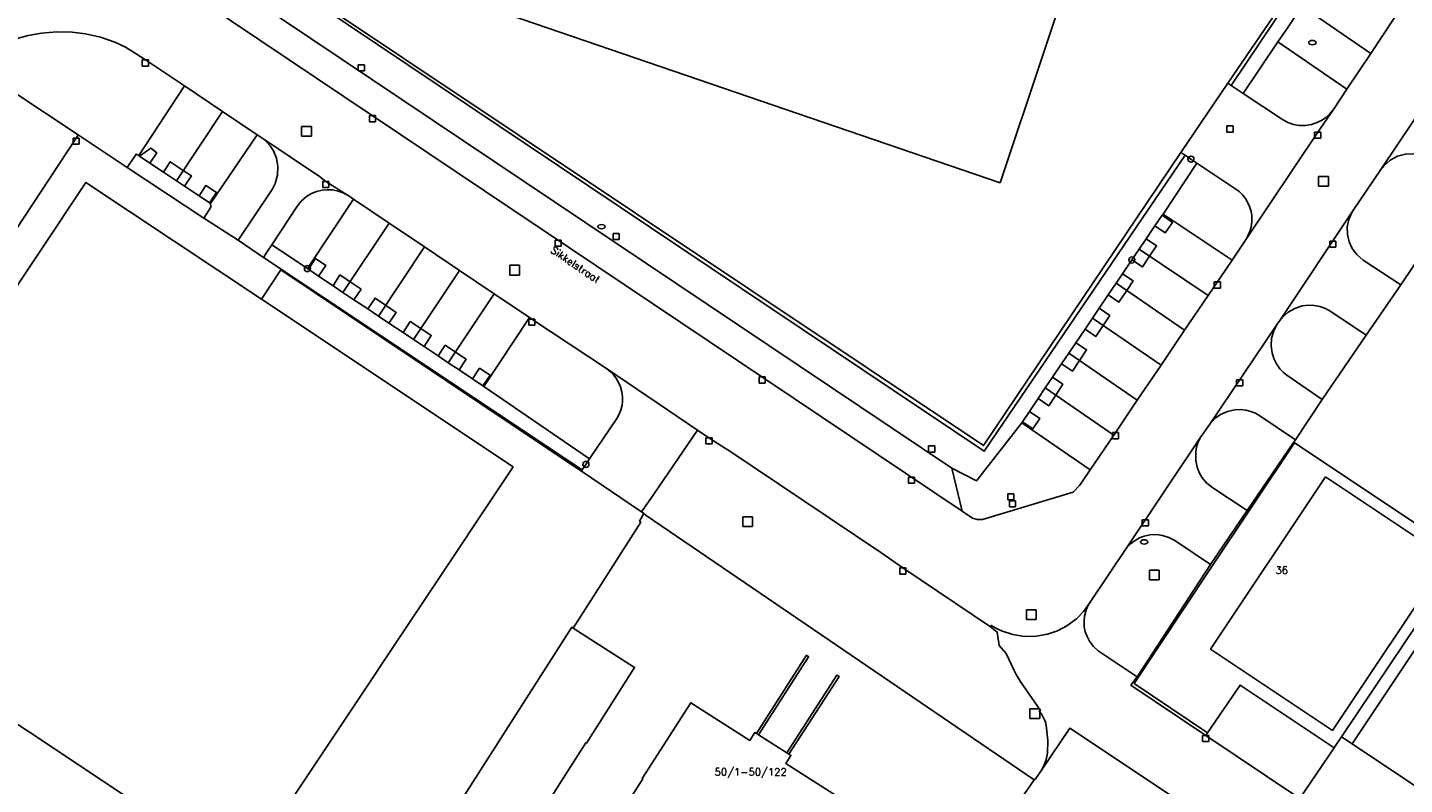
# Model space of a CAD drawing. Header units: metres. Extents: x 108000 to 109000, y 423000 to 423600.
# Tile 66 of 88: x 108719 to 108831, y 423206 to 423268. Entities that reach past the tile are written whole.
import ezdxf

# ---------------------------------------------------------------- set-up
doc = ezdxf.new("R2010")
doc.units = ezdxf.units.M
doc.header["$MEASUREMENT"] = 0
for name, color, linetype in [('bouwland', 10, 'Continuous'), ('brandkraan _ -put', 10, 'Continuous'), ('Erf', 10, 'Continuous'), ('groenvoorziening', 10, 'Continuous'), ('Hek', 10, 'Continuous'), ('Huisnummers', 10, 'Continuous'), ('Inrit', 10, 'Continuous'), ('inspectie- _rioolput', 10, 'Continuous'), ('kolk', 10, 'Continuous'), ('Muur', 10, 'Continuous'), ('onverhard', 10, 'Continuous'), ('open verharding', 10, 'Continuous'), ('Openbare_ruimtenaam', 10, 'Continuous'), ('pand', 10, 'Continuous'), ('Parkeervlak', 10, 'Continuous'), ('rijbaan lokale weg', 10, 'Continuous'), ('vegetatieobject', 10, 'Continuous'), ('waterleidingput', 10, 'Continuous'), ('Wegmarkering', 10, 'Continuous')]:
    doc.layers.add(name, color=color, linetype=linetype)
doc.styles.get("Standard").update_dxf_attribs({"font": 'txt.shx'})

msp = doc.modelspace()

# ---------------------------------------------------------------- linework, layer by layer
at = {"layer": 'bouwland', "color": 92, "true_color": 0x00e100}
for points in [[(108867.637, 423098.42), (108890.168, 423160.385), (108891.923, 423165.395), (108919.192, 423243.259), (108919.474, 423244.064), (108916.531, 423246.024), (108886.6, 423266.117), (108864.321, 423211.497), (108845.189, 423201.115), (108844.619, 423201.94), (108841.433, 423200.16), (108827.161, 423209.69)], [(108827.161, 423209.69), (108826.292, 423210.272), (108825.722, 423209.421), (108825.677, 423209.354), (108822.317, 423204.421), (108825.703, 423202.742), (108839.902, 423196.524), (108845.106, 423194.187), (108850.102, 423196.95), (108848.942, 423199.045), (108850.026, 423199.708), (108853.44, 423201.585), (108854.612, 423199.453), (108866.371, 423205.977), (108876.57, 423229.75), (108888.85, 423258.628)]]:
    msp.add_lwpolyline(points, dxfattribs=at)
at = {"layer": 'brandkraan _ -put', "color": 5}
for centre in [(108823.898, 423267.176), (108765.623, 423252.085), (108810.11, 423226.244)]:
    msp.add_ellipse(centre, major_axis=(0.3, 0), ratio=0.5833333, dxfattribs=at)
at = {"layer": 'Erf', "color": 52, "true_color": 0xd2d200}
for points in [[(108767.213, 423297.4), (108766.777, 423297.548), (108773.942, 423318.295), (108822.337, 423301.743), (108815.322, 423281.038), (108805.22, 423284.473), (108802.661, 423277.363), (108805.245, 423276.484), (108798.295, 423255.689), (108749.837, 423272.3), (108756.875, 423292.944), (108764.808, 423290.244), (108767.213, 423297.4)], [(108729.855, 423278.719), (108796.997, 423233.674), (108813.468, 423257.939), (108813.127, 423258.154), (108816.963, 423263.844), (108817.245, 423263.655), (108830.341, 423283.153)], [(108836.657, 423255.489), (108831.141, 423247.308), (108828.322, 423243.179), (108824.71, 423237.916), (108822.505, 423234.624), (108822.357, 423234.406), (108818.555, 423228.821), (108815.56, 423224.395), (108809.525, 423215.193), (108809.028, 423214.488), (108815.158, 423210.374), (108815.303, 423210.589), (108817.971, 423214.506), (108825.677, 423209.354), (108825.722, 423209.421), (108826.292, 423210.272), (108827.161, 423209.69), (108835.14, 423221.661)], [(108769.099, 423228.564), (108768.898, 423228.7), (108763.974, 423232.039), (108763.935, 423232.065), (108739.339, 423248.54), (108737.741, 423246.141), (108758.382, 423232.397), (108736.165, 423199.03), (108701.197, 423222.312), (108698.654, 423218.465), (108695.293, 423213.38), (108695.72, 423210.444), (108695.731, 423209.918), (108698.39, 423209.337), (108708.792, 423193.825), (108709.386, 423192.94), (108716.384, 423182.854), (108728.697, 423165.305)], [(108824.971, 423231.575), (108834.963, 423224.916), (108825.543, 423210.783), (108815.551, 423217.442), (108824.971, 423231.575)], [(108769.099, 423228.564), (108768.751, 423227.931), (108768.842, 423227.87), (108763.302, 423219.17)], [(108781.734, 423177.819), (108780.238, 423178.82), (108776.82, 423181.108), (108786.562, 423195.659), (108786.528, 423195.681), (108790.612, 423201.78), (108795.503, 423198.506), (108797.768, 423201.909), (108801.085, 423206.746), (108769.29, 423228.405), (108769.099, 423228.564)], [(108729.096, 423165.873), (108763.186, 423219.244), (108763.302, 423219.17)], [(108763.302, 423219.17), (108768.344, 423215.95), (108764.387, 423209.756), (108764.354, 423209.777), (108738.139, 423168.735), (108738.172, 423168.714), (108734.253, 423162.578), (108729.096, 423165.873)], [(108780.808, 423208.956), (108780.985, 423208.843), (108781.149, 423208.738), (108780.729, 423208.081), (108785.584, 423204.983), (108774.071, 423186.967), (108771.611, 423188.54), (108751.046, 423156.359), (108751.08, 423156.338), (108747.105, 423150.191), (108741.99, 423153.46), (108743.88, 423156.417), (108738.807, 423159.659), (108742.743, 423165.818), (108742.777, 423165.796), (108769.002, 423206.835), (108768.968, 423206.856), (108772.936, 423213.066), (108777.78, 423209.966), (108778.2, 423210.623), (108778.326, 423210.542), (108778.503, 423210.429), (108780.808, 423208.956)]]:
    msp.add_lwpolyline(points, dxfattribs=at)
at = {"layer": 'groenvoorziening', "color": 3}
for points in [[(108722.731, 423259.608), (108726.741, 423256.944), (108727.471, 423258.016), (108727.688, 423257.917), (108731.446, 423263.62), (108728.234, 423265.754), (108727.468, 423266.263), (108726.603, 423266.79), (108725.732, 423267.217), (108724.547, 423267.614), (108723.327, 423267.887), (108722.225, 423268.023), (108720.975, 423268.053), (108719.73, 423267.954), (108718.636, 423267.758), (108717.434, 423267.418)], [(108826.729, 423263.361), (108821.08, 423267.23), (108818.231, 423262.999), (108821.441, 423260.86), (108821.892, 423260.622), (108822.356, 423260.466), (108822.84, 423260.386), (108823.33, 423260.383), (108823.815, 423260.459), (108824.216, 423260.585), (108824.657, 423260.799), (108825.004, 423261.036), (108825.315, 423261.318), (108825.624, 423261.695), (108826.729, 423263.361)], [(108695.875, 423230.834), (108695.93, 423230.918), (108704.929, 423244.483), (108717.099, 423262.947), (108717.284, 423263.227), (108722.731, 423259.608)], [(108695.875, 423230.834), (108701.418, 423227.36), (108710.384, 423240.876), (108722.558, 423259.346), (108722.731, 423259.608)], [(108738.88, 423255.633), (108739.068, 423256.313), (108739.099, 423257.017), (108738.971, 423257.711), (108738.725, 423258.296), (108738.454, 423258.71), (108738.173, 423259.027), (108737.852, 423259.303), (108737.392, 423259.609), (108733.578, 423253.972), (108733.601, 423253.69), (108733.016, 423252.775), (108735.838, 423250.975), (108738.622, 423255.13), (108738.88, 423255.633)], [(108814.424, 423257.301), (108811.655, 423253.107), (108817.312, 423249.341), (108818.52, 423251.135), (108818.802, 423251.766), (108818.902, 423252.168), (108818.945, 423252.58), (108818.931, 423252.994), (108818.876, 423253.335), (108818.758, 423253.732), (108818.619, 423254.048), (108818.405, 423254.402), (108818.19, 423254.673), (108817.894, 423254.962), (108817.618, 423255.17), (108814.424, 423257.301)], [(108836.657, 423255.489), (108833.385, 423257.684), (108832.819, 423257.928), (108832.215, 423258.049), (108831.531, 423258.032), (108830.87, 423257.857), (108830.266, 423257.534), (108829.754, 423257.081), (108829.508, 423256.763), (108827.217, 423253.37), (108827.165, 423253.297), (108826.888, 423252.67), (108826.765, 423252.065), (108826.772, 423251.449), (108826.907, 423250.847), (108827.164, 423250.286), (108827.532, 423249.791), (108828.051, 423249.345), (108831.141, 423247.308), (108836.657, 423255.489)], [(108741.516, 423248.648), (108745.294, 423254.348), (108744.903, 423254.617), (108744.809, 423254.671), (108744.448, 423254.863), (108744.051, 423255.003), (108743.57, 423255.097), (108743.15, 423255.115), (108742.731, 423255.076), (108742.254, 423254.959), (108741.803, 423254.768), (108741.444, 423254.548), (108741.018, 423254.184), (108740.693, 423253.789), (108738.596, 423250.606), (108738.679, 423250.55), (108741.516, 423248.648)], [(108828.322, 423243.179), (108825.402, 423245.133), (108824.981, 423245.368), (108824.521, 423245.537), (108824.04, 423245.63), (108823.55, 423245.646), (108823.064, 423245.583), (108822.464, 423245.39), (108821.916, 423245.079), (108821.444, 423244.663), (108821.231, 423244.384), (108821.008, 423244.091), (108820.73, 423243.548), (108820.561, 423242.939), (108820.519, 423242.308), (108820.591, 423241.751), (108820.735, 423241.28), (108820.952, 423240.839), (108821.237, 423240.438), (108821.528, 423240.133), (108821.801, 423239.911), (108824.71, 423237.916), (108828.322, 423243.179)], [(108766.852, 423239.624), (108766.645, 423239.9), (108766.355, 423240.198), (108766.027, 423240.451), (108759.923, 423244.508), (108759.728, 423244.638), (108755.985, 423238.977), (108764.655, 423233.05), (108766.882, 423236.354), (108767.051, 423236.655), (108767.207, 423237.04), (108767.307, 423237.442), (108767.348, 423237.786), (108767.349, 423238.132), (108767.297, 423238.543), (108767.189, 423238.944), (108767.058, 423239.264), (108766.852, 423239.624)], [(108822.357, 423234.406), (108822.505, 423234.624), (108819.59, 423236.59), (108819.248, 423236.786), (108818.86, 423236.943), (108818.454, 423237.046), (108817.968, 423237.094), (108817.55, 423237.073), (108816.938, 423236.935), (108816.367, 423236.675), (108815.913, 423236.35), (108815.481, 423235.894), (108814.769, 423234.861), (108814.521, 423234.362), (108814.414, 423234.031), (108814.336, 423233.621), (108814.333, 423232.926), (108814.445, 423232.381), (108814.623, 423231.928), (108814.872, 423231.509), (108815.234, 423231.087), (108815.666, 423230.737), (108818.555, 423228.821), (108822.357, 423234.406)], [(108795.197, 423228.771), (108796.051, 423228.183), (108796.431, 423228.077), (108796.852, 423228.074), (108804.297, 423230.324), (108804.85, 423230.897), (108805.697, 423232.15), (108800.084, 423236.018), (108796.378, 423231.259), (108794.349, 423232.285), (108795.197, 423228.771)], [(108815.56, 423224.395), (108812.628, 423226.358), (108812.141, 423226.618), (108811.614, 423226.783), (108811.134, 423226.846), (108810.583, 423226.823), (108810.11, 423226.719), (108809.723, 423226.571), (108809.361, 423226.37), (108808.978, 423226.075), (108808.682, 423225.782), (108805.68, 423221.308), (108805.476, 423220.95), (108805.323, 423220.568), (108805.224, 423220.167), (108805.182, 423219.758), (108805.206, 423219.278), (108805.288, 423218.874), (108805.426, 423218.486), (108805.616, 423218.12), (108805.946, 423217.681), (108806.351, 423217.31), (108809.525, 423215.193), (108815.56, 423224.395)]]:
    msp.add_lwpolyline(points, dxfattribs=at)
at = {"layer": 'Hek', "color": 30}
for p, q in [((108816.963, 423263.844), (108813.127, 423258.154)), ((108763.974, 423232.039), (108768.898, 423228.7)), ((108763.302, 423219.17), (108768.842, 423227.87)), ((108826.292, 423210.272), (108836.261, 423225.146)), ((108809.296, 423214.625), (108815.303, 423210.589))]:
    msp.add_line(p, q, dxfattribs=at)
for points in [[(108813.127, 423258.154), (108796.941, 423234.146), (108730.257, 423278.693), (108735.246, 423286.135)], [(108829.99, 423283.38), (108829.962, 423283.338), (108821.087, 423269.88), (108816.963, 423263.844)], [(108737.741, 423246.141), (108739.339, 423248.54), (108763.935, 423232.065), (108763.974, 423232.039)], [(108836.261, 423225.146), (108822.435, 423234.353), (108815.488, 423223.987), (108809.296, 423214.625)], [(108769.099, 423228.564), (108768.751, 423227.931), (108768.842, 423227.87)], [(108795.503, 423198.506), (108797.768, 423201.909), (108801.085, 423206.746), (108769.29, 423228.405), (108769.099, 423228.564), (108768.898, 423228.7)], [(108815.303, 423210.589), (108817.971, 423214.506), (108825.677, 423209.354)], [(108815.796, 423196.691), (108816.856, 423196.1), (108820.646, 423201.875), (108822.317, 423204.421), (108825.677, 423209.354), (108825.722, 423209.421), (108826.292, 423210.272)]]:
    msp.add_lwpolyline(points, dxfattribs=at)
at = {"layer": 'Inrit', "color": 255}
for points in [[(108836.051, 423266.495), (108829.508, 423256.763), (108829.754, 423257.081), (108830.266, 423257.534), (108830.87, 423257.857), (108831.531, 423258.032), (108832.215, 423258.049), (108832.819, 423257.928), (108833.385, 423257.684), (108836.657, 423255.489), (108839.938, 423260.45), (108836.941, 423262.471), (108836.667, 423262.686), (108836.373, 423262.982), (108836.016, 423263.496), (108835.772, 423264.073), (108835.652, 423264.687), (108835.659, 423265.312), (108835.796, 423265.923), (108836.051, 423266.495)], [(108817.245, 423263.655), (108816.963, 423263.844), (108813.127, 423258.154), (108813.468, 423257.939), (108813.946, 423257.62), (108814.424, 423257.301), (108817.618, 423255.17), (108817.894, 423254.962), (108818.19, 423254.673), (108818.405, 423254.402), (108818.619, 423254.048), (108818.758, 423253.732), (108818.876, 423253.335), (108818.931, 423252.994), (108818.945, 423252.58), (108818.902, 423252.168), (108818.802, 423251.766), (108818.52, 423251.135), (108824.336, 423259.834), (108825.624, 423261.695), (108825.315, 423261.318), (108825.004, 423261.036), (108824.657, 423260.799), (108824.216, 423260.585), (108823.815, 423260.459), (108823.33, 423260.383), (108822.84, 423260.386), (108822.356, 423260.466), (108821.892, 423260.622), (108821.441, 423260.86), (108818.231, 423262.999), (108817.738, 423263.327), (108817.245, 423263.655)], [(108740.693, 423253.789), (108741.018, 423254.184), (108741.444, 423254.548), (108741.803, 423254.768), (108742.254, 423254.959), (108742.731, 423255.076), (108743.15, 423255.115), (108743.57, 423255.097), (108744.051, 423255.003), (108744.448, 423254.863), (108744.809, 423254.671), (108743.035, 423255.797), (108742.506, 423256.208), (108737.852, 423259.303), (108738.173, 423259.027), (108738.454, 423258.71), (108738.725, 423258.296), (108738.971, 423257.711), (108739.099, 423257.017), (108739.068, 423256.313), (108738.88, 423255.633), (108738.622, 423255.13), (108735.838, 423250.975), (108737.912, 423249.568), (108738.254, 423250.087), (108738.596, 423250.606), (108740.693, 423253.789)], [(108827.165, 423253.297), (108821.231, 423244.384), (108821.444, 423244.663), (108821.916, 423245.079), (108822.464, 423245.39), (108823.064, 423245.583), (108823.55, 423245.646), (108824.04, 423245.63), (108824.521, 423245.537), (108824.981, 423245.368), (108825.402, 423245.133), (108828.322, 423243.179), (108831.141, 423247.308), (108828.051, 423249.345), (108827.532, 423249.791), (108827.164, 423250.286), (108826.907, 423250.847), (108826.772, 423251.449), (108826.765, 423252.065), (108826.888, 423252.67), (108827.165, 423253.297)], [(108821.008, 423244.091), (108815.481, 423235.894), (108815.913, 423236.35), (108816.367, 423236.675), (108816.938, 423236.935), (108817.55, 423237.073), (108817.968, 423237.094), (108818.454, 423237.046), (108818.86, 423236.943), (108819.248, 423236.786), (108819.59, 423236.59), (108822.505, 423234.624), (108824.71, 423237.916), (108821.801, 423239.911), (108821.528, 423240.133), (108821.237, 423240.438), (108820.952, 423240.839), (108820.735, 423241.28), (108820.591, 423241.751), (108820.519, 423242.308), (108820.561, 423242.939), (108820.73, 423243.548), (108821.008, 423244.091)], [(108773.492, 423235.408), (108766.027, 423240.451), (108766.355, 423240.198), (108766.645, 423239.9), (108766.852, 423239.624), (108767.058, 423239.264), (108767.189, 423238.944), (108767.297, 423238.543), (108767.349, 423238.132), (108767.348, 423237.786), (108767.307, 423237.442), (108767.207, 423237.04), (108767.051, 423236.655), (108766.882, 423236.354), (108764.655, 423233.05), (108764.349, 423232.596), (108764.043, 423232.141), (108763.974, 423232.039), (108768.898, 423228.7)], [(108768.898, 423228.7), (108769.905, 423230.17), (108773.492, 423235.408)], [(108797.524, 423219.28), (108790.333, 423224.107), (108788.515, 423225.368), (108775.887, 423233.843), (108775.8, 423233.897), (108774.435, 423234.771), (108773.492, 423235.408)], [(108814.769, 423234.861), (108808.682, 423225.782), (108808.978, 423226.075), (108809.361, 423226.37), (108809.723, 423226.571), (108810.11, 423226.719), (108810.583, 423226.823), (108811.134, 423226.846), (108811.614, 423226.783), (108812.141, 423226.618), (108812.628, 423226.358), (108815.56, 423224.395), (108818.555, 423228.821), (108815.666, 423230.737), (108815.234, 423231.087), (108814.872, 423231.509), (108814.623, 423231.928), (108814.445, 423232.381), (108814.333, 423232.926), (108814.336, 423233.621), (108814.414, 423234.031), (108814.521, 423234.362), (108814.769, 423234.861)], [(108768.898, 423228.7), (108769.099, 423228.564), (108769.29, 423228.405), (108801.085, 423206.746), (108801.119, 423206.795), (108801.171, 423206.759), (108801.694, 423207.536)], [(108822.624, 423205.363), (108815.158, 423210.374), (108809.028, 423214.488), (108809.525, 423215.193), (108806.351, 423217.31), (108805.946, 423217.681), (108805.616, 423218.12), (108805.426, 423218.486), (108805.288, 423218.874), (108805.206, 423219.278), (108805.182, 423219.758), (108805.224, 423220.167), (108805.323, 423220.568), (108805.476, 423220.95), (108805.68, 423221.308), (108805.155, 423220.56), (108804.552, 423219.939), (108803.782, 423219.363), (108803.016, 423218.96), (108802.198, 423218.675), (108801.252, 423218.506), (108800.29, 423218.496), (108799.34, 423218.644), (108798.427, 423218.948), (108797.993, 423219.156), (108797.568, 423219.405), (108797.524, 423219.28)], [(108797.524, 423219.28), (108798.062, 423218.858), (108798.238, 423217.748), (108798.788, 423217.084), (108799.435, 423215.758), (108799.63, 423215.386), (108799.94, 423214.837), (108801.606, 423212.411), (108801.509, 423212.358), (108801.632, 423212.21), (108801.743, 423212.054), (108801.841, 423211.888), (108801.925, 423211.716), (108801.995, 423211.537), (108802.05, 423211.353), (108802.09, 423211.165), (108802.115, 423210.975), (108802.205, 423209.978), (108802.193, 423208.92), (108802.072, 423208.418), (108801.876, 423207.897), (108801.694, 423207.536)], [(108801.694, 423207.536), (108804.004, 423210.975), (108819.554, 423200.611)]]:
    msp.add_lwpolyline(points, dxfattribs=at)
at = {"layer": 'inspectie- _rioolput', "color": 30}
for p, q in [((108741.844, 423260.309), (108741.044, 423260.309)), ((108741.044, 423260.309), (108741.044, 423259.509)), ((108741.044, 423259.509), (108741.844, 423259.509)), ((108741.844, 423259.509), (108741.844, 423260.309)), ((108825.212, 423256.204), (108824.412, 423256.204)), ((108824.412, 423256.204), (108824.412, 423255.404)), ((108825.212, 423255.404), (108825.212, 423256.204)), ((108824.412, 423255.404), (108825.212, 423255.404)), ((108758.917, 423248.923), (108758.117, 423248.923)), ((108758.117, 423248.923), (108758.117, 423248.123)), ((108758.117, 423248.123), (108758.917, 423248.123)), ((108758.917, 423248.123), (108758.917, 423248.923)), ((108778.009, 423228.309), (108777.209, 423228.309)), ((108777.209, 423228.309), (108777.209, 423227.509)), ((108778.009, 423227.509), (108778.009, 423228.309)), ((108777.209, 423227.509), (108778.009, 423227.509)), ((108811.353, 423223.928), (108810.553, 423223.928)), ((108810.553, 423223.928), (108810.553, 423223.128)), ((108811.353, 423223.128), (108811.353, 423223.928)), ((108810.553, 423223.128), (108811.353, 423223.128)), ((108801.255, 423220.677), (108800.455, 423220.677)), ((108800.455, 423220.677), (108800.455, 423219.877)), ((108801.255, 423219.877), (108801.255, 423220.677)), ((108800.455, 423219.877), (108801.255, 423219.877)), ((108801.55, 423212.572), (108800.75, 423212.572)), ((108800.75, 423212.572), (108800.75, 423211.772)), ((108801.55, 423211.772), (108801.55, 423212.572)), ((108800.75, 423211.772), (108801.55, 423211.772))]:
    msp.add_line(p, q, dxfattribs=at)
at = {"layer": 'kolk', "color": 30, "true_color": 0xf07a00}
for p, q in [((108727.984, 423265.254), (108727.984, 423265.754)), ((108727.984, 423265.754), (108728.484, 423265.754)), ((108728.484, 423265.254), (108727.984, 423265.254)), ((108728.484, 423265.754), (108728.484, 423265.254)), ((108746.612, 423260.689), (108746.612, 423261.189)), ((108746.612, 423261.189), (108747.112, 423261.189)), ((108747.112, 423260.689), (108746.612, 423260.689)), ((108747.112, 423261.189), (108747.112, 423260.689)), ((108816.897, 423259.84), (108816.897, 423260.34)), ((108816.897, 423260.34), (108817.397, 423260.34)), ((108817.397, 423259.84), (108816.897, 423259.84)), ((108817.397, 423260.34), (108817.397, 423259.84)), ((108824.086, 423259.334), (108824.086, 423259.834)), ((108824.086, 423259.834), (108824.586, 423259.834)), ((108824.586, 423259.834), (108824.586, 423259.334)), ((108722.308, 423258.846), (108722.308, 423259.346)), ((108722.308, 423259.346), (108722.808, 423259.346)), ((108722.808, 423258.846), (108722.308, 423258.846)), ((108722.808, 423259.346), (108722.808, 423258.846)), ((108824.586, 423259.334), (108824.086, 423259.334)), ((108742.785, 423255.297), (108742.785, 423255.797)), ((108742.785, 423255.797), (108743.285, 423255.797)), ((108743.285, 423255.297), (108742.785, 423255.297)), ((108743.285, 423255.797), (108743.285, 423255.297)), ((108761.817, 423250.491), (108761.817, 423250.991)), ((108761.817, 423250.991), (108762.317, 423250.991)), ((108762.317, 423250.491), (108761.817, 423250.491)), ((108762.317, 423250.991), (108762.317, 423250.491)), ((108825.321, 423250.403), (108825.321, 423250.903)), ((108825.321, 423250.903), (108825.821, 423250.903)), ((108825.821, 423250.403), (108825.321, 423250.403)), ((108825.821, 423250.903), (108825.821, 423250.403)), ((108815.857, 423247.057), (108815.857, 423247.557)), ((108815.857, 423247.557), (108816.357, 423247.557)), ((108816.357, 423247.057), (108815.857, 423247.057)), ((108816.357, 423247.557), (108816.357, 423247.057)), ((108759.673, 423244.008), (108759.673, 423244.508)), ((108759.673, 423244.508), (108760.173, 423244.508)), ((108760.173, 423244.008), (108759.673, 423244.008)), ((108760.173, 423244.508), (108760.173, 423244.008)), ((108778.551, 423239.268), (108778.551, 423239.768)), ((108778.551, 423239.768), (108779.051, 423239.768)), ((108779.051, 423239.268), (108778.551, 423239.268)), ((108779.051, 423239.768), (108779.051, 423239.268)), ((108817.689, 423239.04), (108817.689, 423239.54)), ((108817.689, 423239.54), (108818.189, 423239.54)), ((108818.189, 423239.54), (108818.189, 423239.04)), ((108818.189, 423239.04), (108817.689, 423239.04)), ((108774.185, 423234.271), (108774.185, 423234.771)), ((108774.185, 423234.771), (108774.685, 423234.771)), ((108774.685, 423234.771), (108774.685, 423234.271)), ((108807.51, 423234.703), (108807.51, 423235.203)), ((108807.51, 423235.203), (108808.01, 423235.203)), ((108808.01, 423234.703), (108807.51, 423234.703)), ((108808.01, 423235.203), (108808.01, 423234.703)), ((108774.685, 423234.271), (108774.185, 423234.271)), ((108790.793, 423231.057), (108790.793, 423231.557)), ((108790.793, 423231.557), (108791.293, 423231.557)), ((108791.293, 423231.557), (108791.293, 423231.057)), ((108791.293, 423231.057), (108790.793, 423231.057)), ((108809.953, 423227.55), (108809.953, 423228.05)), ((108809.953, 423228.05), (108810.453, 423228.05)), ((108810.453, 423228.05), (108810.453, 423227.55)), ((108810.453, 423227.55), (108809.953, 423227.55)), ((108790.083, 423223.607), (108790.083, 423224.107)), ((108790.083, 423224.107), (108790.583, 423224.107)), ((108790.583, 423223.607), (108790.083, 423223.607)), ((108790.583, 423224.107), (108790.583, 423223.607)), ((108814.901, 423209.879), (108814.901, 423210.379)), ((108814.901, 423210.379), (108815.401, 423210.379)), ((108815.401, 423209.879), (108814.901, 423209.879)), ((108815.401, 423210.379), (108815.401, 423209.879))]:
    msp.add_line(p, q, dxfattribs=at)
at = {"layer": 'Muur', "color": 12, "true_color": 0xd20000}
for points in [[(108778.326, 423210.542), (108782.432, 423216.952), (108782.605, 423216.833), (108778.503, 423210.429)], [(108780.808, 423208.956), (108784.924, 423215.327), (108785.1, 423215.213), (108780.985, 423208.843)]]:
    msp.add_lwpolyline(points, dxfattribs=at)
at = {"layer": 'onverhard', "color": 255}
for points in [[(108826.331, 423275.01), (108827.51, 423276.757), (108828.233, 423277.829), (108828.814, 423278.689), (108828.875, 423278.78), (108831.02, 423282.734), (108830.68, 423282.944), (108830.341, 423283.153), (108817.245, 423263.655), (108817.738, 423263.327), (108818.231, 423262.999), (108821.08, 423267.23), (108821.132, 423267.306), (108821.716, 423268.172), (108822.435, 423269.238), (108823.601, 423270.965), (108824.376, 423272.114), (108825.546, 423273.847), (108826.331, 423275.01)], [(108809.1, 423249.355), (108809.693, 423250.231), (108810.277, 423251.095), (108810.997, 423252.159), (108811.587, 423253.032), (108811.655, 423253.107), (108814.424, 423257.301), (108813.946, 423257.62), (108813.468, 423257.939), (108796.997, 423233.674), (108729.855, 423278.719)], [(108731.772, 423274.262), (108794.349, 423232.285), (108796.378, 423231.259), (108800.084, 423236.018), (108800.133, 423236.097), (108800.703, 423236.94), (108801.426, 423238.008), (108802.005, 423238.865), (108802.609, 423239.758), (108803.338, 423240.836), (108803.937, 423241.721), (108804.511, 423242.57), (108805.263, 423243.682), (108805.879, 423244.593), (108806.429, 423245.406), (108807.158, 423246.484), (108807.814, 423247.454), (108808.339, 423248.23), (108809.1, 423249.355)], [(108741.516, 423248.648), (108738.679, 423250.55), (108738.596, 423250.606), (108738.254, 423250.087), (108737.912, 423249.568), (108764.043, 423232.141), (108764.349, 423232.596), (108764.655, 423233.05), (108755.985, 423238.977), (108755.905, 423239.03), (108755.044, 423239.606), (108753.951, 423240.337), (108753.07, 423240.926), (108752.234, 423241.484), (108751.076, 423242.258), (108750.209, 423242.838), (108749.358, 423243.407), (108748.189, 423244.188), (108747.341, 423244.754), (108746.466, 423245.339), (108745.337, 423246.094), (108744.429, 423246.7), (108743.62, 423247.241), (108742.431, 423248.036), (108741.595, 423248.595), (108741.516, 423248.648)]]:
    msp.add_lwpolyline(points, dxfattribs=at)
at = {"layer": 'open verharding', "color": 255}
msp.add_line((108726.741, 423256.944), (108733.016, 423252.775), dxfattribs=at)
for points in [[(108726.741, 423256.944), (108722.731, 423259.608), (108722.558, 423259.346), (108710.384, 423240.876)], [(108733.016, 423252.775), (108733.601, 423253.69), (108733.578, 423253.972), (108733.494, 423254.028), (108732.638, 423254.602), (108731.456, 423255.394), (108730.779, 423255.847), (108729.727, 423256.552), (108728.611, 423257.299), (108727.76, 423257.869), (108727.688, 423257.917), (108727.471, 423258.016), (108726.741, 423256.944)], [(108701.149, 423222.344), (108723.367, 423255.712), (108737.741, 423246.141), (108739.339, 423248.54), (108763.935, 423232.065), (108763.974, 423232.039), (108764.043, 423232.141), (108737.912, 423249.568), (108735.838, 423250.975), (108733.016, 423252.775)], [(108822.317, 423204.421), (108825.677, 423209.354), (108817.971, 423214.506), (108815.303, 423210.589), (108815.158, 423210.374), (108822.624, 423205.363), (108822.089, 423204.535)], [(108820.419, 423201.95), (108819.554, 423200.611), (108804.004, 423210.975), (108801.694, 423207.536), (108801.171, 423206.759), (108801.119, 423206.795), (108801.085, 423206.746), (108797.768, 423201.909), (108795.503, 423198.506), (108795.714, 423198.364), (108791.207, 423191.633), (108791.907, 423191.164), (108795.199, 423188.878), (108796.964, 423191.52), (108805.28, 423203.969), (108810.566, 423200.415), (108815.87, 423196.848), (108815.796, 423196.691), (108816.856, 423196.1), (108820.646, 423201.875)]]:
    msp.add_lwpolyline(points, dxfattribs=at)
at = {"layer": 'pand', "color": 1}
for points in [[(108767.213, 423297.4), (108764.808, 423290.244), (108756.875, 423292.944), (108749.837, 423272.3), (108798.295, 423255.689), (108805.245, 423276.484), (108802.661, 423277.363), (108805.22, 423284.473)], [(108737.741, 423246.141), (108723.367, 423255.712), (108701.149, 423222.344), (108701.197, 423222.312), (108736.165, 423199.03), (108758.382, 423232.397), (108737.741, 423246.141)], [(108824.971, 423231.575), (108815.551, 423217.442), (108825.543, 423210.783), (108834.963, 423224.916), (108824.971, 423231.575)], [(108827.161, 423209.69), (108841.433, 423200.16), (108844.619, 423201.94), (108855.451, 423207.989), (108855.508, 423208.082), (108835.14, 423221.661), (108827.161, 423209.69)], [(108764.387, 423209.756), (108768.344, 423215.95), (108763.302, 423219.17), (108763.186, 423219.244), (108729.096, 423165.873), (108734.253, 423162.578), (108738.172, 423168.714), (108738.139, 423168.735), (108764.354, 423209.777), (108764.387, 423209.756)], [(108771.611, 423188.54), (108774.071, 423186.967), (108785.584, 423204.983), (108780.729, 423208.081), (108781.149, 423208.738), (108780.985, 423208.843), (108780.808, 423208.956), (108778.503, 423210.429), (108778.326, 423210.542), (108778.2, 423210.623), (108777.78, 423209.966), (108772.936, 423213.066), (108768.968, 423206.856), (108769.002, 423206.835), (108742.777, 423165.796), (108742.743, 423165.818), (108738.807, 423159.659), (108743.88, 423156.417), (108741.99, 423153.46), (108747.105, 423150.191), (108751.08, 423156.338), (108751.046, 423156.359), (108771.611, 423188.54)]]:
    msp.add_lwpolyline(points, dxfattribs=at)
at = {"layer": 'Parkeervlak', "color": 255}
for points in [[(108830.605, 423269.167), (108832.582, 423272.128), (108834.523, 423274.97), (108828.875, 423278.78), (108828.814, 423278.689), (108828.233, 423277.829), (108827.51, 423276.757), (108826.331, 423275.01), (108825.546, 423273.847), (108824.376, 423272.114), (108823.601, 423270.965), (108822.435, 423269.238), (108821.716, 423268.172), (108821.132, 423267.306), (108821.08, 423267.23), (108826.729, 423263.361), (108828.684, 423266.289), (108830.605, 423269.167)], [(108794.349, 423232.285), (108731.772, 423274.262), (108728.409, 423273.565), (108795.197, 423228.771), (108794.349, 423232.285)], [(108737.392, 423259.609), (108734.559, 423261.52), (108731.446, 423263.62), (108727.688, 423257.917), (108727.76, 423257.869), (108728.611, 423257.299), (108729.727, 423256.552), (108730.779, 423255.847), (108731.456, 423255.394), (108732.638, 423254.602), (108733.494, 423254.028), (108733.578, 423253.972), (108737.392, 423259.609)], [(108745.294, 423254.348), (108741.516, 423248.648), (108741.595, 423248.595), (108742.431, 423248.036), (108743.62, 423247.241), (108744.429, 423246.7), (108745.337, 423246.094), (108746.466, 423245.339), (108747.341, 423244.754), (108748.189, 423244.188), (108749.358, 423243.407), (108750.209, 423242.838), (108751.076, 423242.258), (108752.234, 423241.484), (108753.07, 423240.926), (108753.951, 423240.337), (108755.044, 423239.606), (108755.905, 423239.03), (108755.985, 423238.977), (108759.728, 423244.638), (108756.832, 423246.573), (108753.978, 423248.496), (108751.119, 423250.423), (108748.212, 423252.381), (108745.294, 423254.348)], [(108809.1, 423249.355), (108808.339, 423248.23), (108807.814, 423247.454), (108807.158, 423246.484), (108806.429, 423245.406), (108805.879, 423244.593), (108805.263, 423243.682), (108804.511, 423242.57), (108803.937, 423241.721), (108803.338, 423240.836), (108802.609, 423239.758), (108802.005, 423238.865), (108801.426, 423238.008), (108800.703, 423236.94), (108800.133, 423236.097), (108800.084, 423236.018), (108805.697, 423232.15), (108807.62, 423234.996), (108809.55, 423237.853), (108811.491, 423240.726), (108813.425, 423243.588), (108815.359, 423246.45), (108817.312, 423249.341), (108811.655, 423253.107), (108811.587, 423253.032), (108810.997, 423252.159), (108810.277, 423251.095), (108809.693, 423250.231), (108809.1, 423249.355)]]:
    msp.add_lwpolyline(points, dxfattribs=at)
at = {"layer": 'rijbaan lokale weg', "color": 255}
for points in [[(108830.605, 423269.167), (108828.684, 423266.289), (108826.729, 423263.361), (108825.624, 423261.695), (108824.336, 423259.834), (108818.52, 423251.135), (108817.312, 423249.341), (108815.359, 423246.45), (108813.425, 423243.588), (108811.491, 423240.726), (108809.55, 423237.853), (108807.62, 423234.996), (108805.697, 423232.15), (108804.85, 423230.897), (108804.297, 423230.324), (108796.852, 423228.074), (108796.431, 423228.077), (108796.051, 423228.183), (108795.197, 423228.771), (108728.409, 423273.565)], [(108717.434, 423267.418), (108718.636, 423267.758), (108719.73, 423267.954), (108720.975, 423268.053), (108722.225, 423268.023), (108723.327, 423267.887), (108724.547, 423267.614), (108725.732, 423267.217), (108726.603, 423266.79), (108727.468, 423266.263), (108728.234, 423265.754), (108731.446, 423263.62), (108734.559, 423261.52), (108737.392, 423259.609), (108737.852, 423259.303), (108742.506, 423256.208), (108743.035, 423255.797), (108744.809, 423254.671), (108744.903, 423254.617), (108745.294, 423254.348), (108748.212, 423252.381), (108751.119, 423250.423), (108753.978, 423248.496), (108756.832, 423246.573), (108759.728, 423244.638), (108759.923, 423244.508), (108766.027, 423240.451), (108773.492, 423235.408), (108774.435, 423234.771), (108775.8, 423233.897), (108775.887, 423233.843), (108788.515, 423225.368), (108790.333, 423224.107), (108797.524, 423219.28), (108797.568, 423219.405), (108797.993, 423219.156), (108798.427, 423218.948), (108799.34, 423218.644), (108800.29, 423218.496), (108801.252, 423218.506), (108802.198, 423218.675), (108803.016, 423218.96), (108803.782, 423219.363), (108804.552, 423219.939), (108805.155, 423220.56), (108805.68, 423221.308), (108808.682, 423225.782), (108814.769, 423234.861), (108815.481, 423235.894), (108821.008, 423244.091), (108821.231, 423244.384), (108827.165, 423253.297), (108827.217, 423253.37), (108829.508, 423256.763), (108836.051, 423266.495)]]:
    msp.add_lwpolyline(points, dxfattribs=at)
at = {"layer": 'vegetatieobject', "color": 3}
for centre in [(108813.946, 423257.62), (108809.1, 423249.355), (108741.516, 423248.648), (108764.349, 423232.596)]:
    msp.add_circle(centre, 0.25, dxfattribs=at)
at = {"layer": 'waterleidingput', "color": 254, "true_color": 0xd2d2d2}
for p, q in [((108745.688, 423264.852), (108745.688, 423265.352)), ((108745.688, 423265.352), (108746.188, 423265.352)), ((108746.188, 423265.352), (108746.188, 423264.852)), ((108746.188, 423264.852), (108745.688, 423264.852)), ((108766.582, 423251.038), (108766.582, 423251.538)), ((108766.582, 423251.538), (108767.082, 423251.538)), ((108767.082, 423251.538), (108767.082, 423251.038)), ((108767.082, 423251.038), (108766.582, 423251.038)), ((108792.443, 423233.609), (108792.443, 423234.109)), ((108792.443, 423234.109), (108792.943, 423234.109)), ((108792.943, 423233.609), (108792.443, 423233.609)), ((108792.943, 423234.109), (108792.943, 423233.609)), ((108798.937, 423229.686), (108798.937, 423230.186)), ((108798.937, 423230.186), (108799.437, 423230.186)), ((108799.437, 423230.186), (108799.437, 423229.686)), ((108799.437, 423229.686), (108798.937, 423229.686)), ((108799.059, 423229.118), (108799.059, 423229.618)), ((108799.059, 423229.618), (108799.559, 423229.618)), ((108799.559, 423229.118), (108799.059, 423229.118)), ((108799.559, 423229.618), (108799.559, 423229.118))]:
    msp.add_line(p, q, dxfattribs=at)
at = {"layer": 'Wegmarkering', "color": 255}
for p, q in [((108828.684, 423266.289), (108823.049, 423270.148)), ((108734.559, 423261.52), (108730.779, 423255.847)), ((108748.212, 423252.381), (108744.429, 423246.7)), ((108751.119, 423250.423), (108747.341, 423244.754)), ((108815.359, 423246.45), (108809.693, 423250.231)), ((108753.978, 423248.496), (108750.209, 423242.838)), ((108813.425, 423243.588), (108807.814, 423247.454)), ((108756.832, 423246.573), (108753.07, 423240.926)), ((108811.491, 423240.726), (108805.879, 423244.593)), ((108809.55, 423237.853), (108803.937, 423241.721)), ((108807.62, 423234.996), (108802.005, 423238.865))]:
    msp.add_line(p, q, dxfattribs=at)
for points in [[(108727.76, 423257.869), (108728.694, 423258.516), (108729.185, 423258.134), (108728.611, 423257.299)], [(108731.344, 423256.695), (108730.272, 423257.407), (108729.727, 423256.552)], [(108731.456, 423255.394), (108732.008, 423256.254), (108731.344, 423256.695)], [(108732.638, 423254.602), (108733.191, 423255.45), (108734.056, 423254.887), (108733.494, 423254.028)], [(108810.997, 423252.159), (108811.834, 423251.593), (108812.43, 423252.436), (108811.587, 423253.032)], [(108810.277, 423251.095), (108811.128, 423250.525), (108810.553, 423249.657)], [(108742.431, 423248.036), (108743.02, 423248.902), (108742.183, 423249.485), (108741.595, 423248.595)], [(108810.553, 423249.657), (108809.978, 423248.791), (108809.1, 423249.355)], [(108743.62, 423247.241), (108744.186, 423248.136), (108745.011, 423247.574)], [(108808.339, 423248.23), (108809.222, 423247.636), (108808.687, 423246.853)], [(108745.011, 423247.574), (108745.914, 423246.959), (108745.337, 423246.094)], [(108746.466, 423245.339), (108747.067, 423246.228), (108747.933, 423245.642)], [(108808.687, 423246.853), (108808.04, 423245.905), (108807.158, 423246.484)], [(108747.933, 423245.642), (108748.791, 423245.061), (108748.189, 423244.188)], [(108806.429, 423245.406), (108807.293, 423244.802), (108806.749, 423243.994)], [(108749.358, 423243.407), (108749.947, 423244.305), (108750.808, 423243.737)], [(108750.808, 423243.737), (108751.67, 423243.169), (108751.076, 423242.258)], [(108806.749, 423243.994), (108806.143, 423243.093), (108805.263, 423243.682)], [(108804.511, 423242.57), (108805.387, 423241.989), (108804.81, 423241.119)], [(108752.234, 423241.484), (108752.815, 423242.37), (108753.656, 423241.806)], [(108753.656, 423241.806), (108754.531, 423241.219), (108753.951, 423240.337)], [(108755.905, 423239.03), (108756.488, 423239.921), (108755.634, 423240.485), (108755.044, 423239.606)], [(108804.81, 423241.119), (108804.223, 423240.233), (108803.338, 423240.836)], [(108802.609, 423239.758), (108803.442, 423239.169), (108802.857, 423238.278)], [(108802.857, 423238.278), (108802.284, 423237.404), (108801.426, 423238.008)], [(108800.133, 423236.097), (108800.988, 423235.521), (108801.571, 423236.36), (108800.703, 423236.94)]]:
    msp.add_lwpolyline(points, dxfattribs=at)

# ---------------------------------------------------------------- texts
at = {"layer": 'Huisnummers', "color": 255}
for s, p in [('36', (108820.873, 423223.625)), ('50/1-50/122', (108774.898, 423207.087))]:
    msp.add_text(s, height=0.6, dxfattribs=at).set_placement(p)
at = {"layer": 'Openbare_ruimtenaam', "color": 255}
msp.add_text('Sikkelstraat', height=0.6, rotation=326, dxfattribs=at).set_placement((108761.398, 423250.012))

doc.saveas('drawing.dxf')
